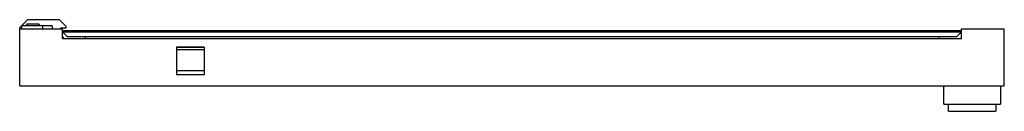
# Model space of a CAD drawing. Header units: millimetres. Extents: x 86 to 730, y 548 to 608.
import ezdxf

# ---------------------------------------------------------------- set-up
doc = ezdxf.new("R2010")
doc.units = ezdxf.units.MM
doc.header["$LTSCALE"] = 75.04826
doc.layers.get('0').update_dxf_attribs({"linetype": 'CONTINUOUS'})
doc.layers.add('INTFCLR_6660', color=7, linetype='CONTINUOUS')

msp = doc.modelspace()

# ---------------------------------------------------------------- linework, layer by layer
at = {"color": 7}
for p, q in [((86.44, 603.32), (91.58, 608.46)), ((90.79, 605.56), (90.79, 604.36)), ((99.09, 605.56), (90.79, 605.56)), ((112.44, 608.46), (91.58, 608.46)), ((99.09, 605.56), (99.09, 604.36)), ((112.44, 608.46), (116.69, 604.21)), ((86.44, 565.16), (86.44, 603.32)), ((86.44, 602.36), (114.44, 602.36)), ((87.69, 604.36), (87.69, 602.36)), ((107.69, 604.36), (87.69, 604.36)), ((101.44, 604.36), (101.44, 602.36)), ((107.69, 604.36), (107.69, 602.36)), ((113.19, 602.96), (113.19, 602.36)), ((116.69, 602.96), (113.19, 602.96)), ((114.44, 596.16), (114.44, 602.36)), ((115.32, 601.35), (114.44, 600.47)), ((114.44, 600.47), (117.55, 597.36)), ((114.44, 600.47), (702.44, 600.47)), ((115.32, 601.35), (701.55, 601.35)), ((116.69, 604.21), (116.69, 602.96)), ((702.44, 600.47), (699.33, 597.36)), ((701.55, 601.35), (702.44, 600.47)), ((702.44, 602.36), (730.44, 602.36)), ((702.44, 596.16), (702.44, 602.36)), ((730.44, 565.16), (730.44, 602.36)), ((114.44, 597.13), (115.41, 596.16)), ((114.44, 596.16), (702.44, 596.16)), ((117.55, 597.36), (699.33, 597.36)), ((129.24, 597.36), (129.34, 596.16)), ((687.64, 597.36), (687.53, 596.16)), ((86.44, 565.16), (730.44, 565.16)), ((690.94, 553.15), (690.94, 565.16)), ((727.94, 565.16), (727.94, 553.15)), ((690.94, 553.15), (727.94, 553.15)), ((693.94, 548.49), (693.94, 553.15)), ((693.94, 548.49), (724.94, 548.49)), ((724.93, 553.15), (724.93, 548.49)), ((724.94, 553.15), (724.94, 548.49))]:
    msp.add_line(p, q, dxfattribs=at)
at = {"layer": 'INTFCLR_6660', "color": 7}
for p, q in [((207.09, 590.51), (189.09, 590.51)), ((189.09, 590.44), (189.09, 572.41)), ((189.09, 590.41), (207.09, 590.41)), ((207.09, 588.65), (189.09, 588.65)), ((207.09, 590.44), (207.09, 572.41)), ((207.09, 575.04), (189.09, 575.04)), ((207.09, 572.41), (189.09, 572.41))]:
    msp.add_line(p, q, dxfattribs=at)

doc.saveas('drawing.dxf')
